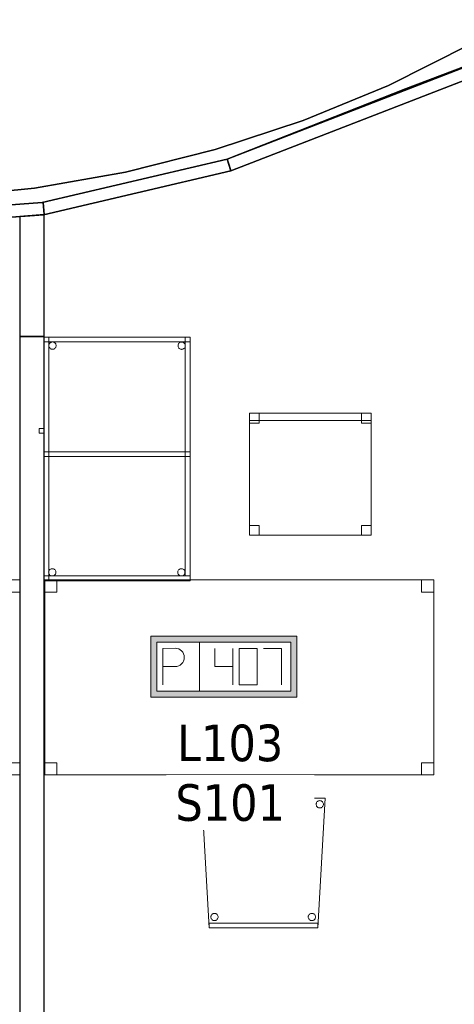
# Model space of a CAD drawing. Header units: metres. Extents: x 391.1 to 427.5, y 12.7 to 28.4.
# Tile 116 of 139: x 413.3 to 415.1, y 18.1 to 22.1. Entities that reach past the tile are written whole.
import ezdxf

# ---------------------------------------------------------------- set-up
doc = ezdxf.new("R2010")
doc.units = ezdxf.units.M
doc.layers.add('01_SUELOS', color=7, linetype='Continuous', lineweight=25, true_color=0x007f00)
for name, color, linetype, lineweight in [('02_MOBILIARIO', 7, 'Continuous', 18), ('A-DETL-____-MBND', 7, 'Continuous', 18), ('A-WALL-____-MCUT', 7, 'Continuous', 25), ('A-WALL-____-OTLN', 7, 'Continuous', 25), ('E-ELEC-FIXT-IDEN', 7, 'Continuous', 30)]:
    doc.layers.add(name, color=color, linetype=linetype, lineweight=lineweight)
doc.styles.add('Tahoma_3', font='tahoma.ttf', dxfattribs={"height": 0.15})

# ---------------------------------------------------------------- blocks, each defined once
blk = doc.blocks.new('Family - Taula 160X80_P1-154543-04_ELEC_P1')
at = {"layer": 'A-DETL-____-MBND', "color": 253, "true_color": 0xaaaaaa}
for p, q in [((0, 0.8001), (0.05, 0.8001)), ((0, 0.7501), (0, 0.8001)), ((0.05, 0.8001), (0, 0.8001)), ((0, 0.8001), (0, 0.7501)), ((0, 0.8001), (1.5969, 0.8001)), ((0, 0), (0, 0.8001)), ((1.5969, 0.8001), (0, 0.8001)), ((0, 0.8001), (0, 0)), ((0.05, 0.8001), (0.05, 0.7501)), ((0.05, 0.7501), (0.05, 0.8001)), ((1.5469, 0.8001), (1.5969, 0.8001)), ((1.5469, 0.7501), (1.5469, 0.8001)), ((1.5969, 0.8001), (1.5469, 0.8001)), ((1.5469, 0.8001), (1.5469, 0.7501)), ((1.5969, 0.8001), (1.5969, 0.7501)), ((1.5969, 0.7501), (1.5969, 0.8001)), ((1.5969, 0.8001), (1.5969, 0)), ((1.5969, 0), (1.5969, 0.8001)), ((0.05, 0.7501), (0, 0.7501)), ((0, 0.7501), (0.05, 0.7501)), ((1.5969, 0.7501), (1.5469, 0.7501)), ((1.5469, 0.7501), (1.5969, 0.7501)), ((0, 0.05), (0.05, 0.05)), ((0, 0), (0, 0.05)), ((0.05, 0.05), (0, 0.05)), ((0, 0.05), (0, 0)), ((0.05, 0.05), (0.05, 0)), ((0.05, 0), (0.05, 0.05)), ((1.5469, 0.05), (1.5969, 0.05)), ((1.5469, 0), (1.5469, 0.05)), ((1.5969, 0.05), (1.5469, 0.05)), ((1.5469, 0.05), (1.5469, 0)), ((1.5969, 0.05), (1.5969, 0)), ((1.5969, 0), (1.5969, 0.05)), ((0.05, 0), (0, 0)), ((0, 0), (0.05, 0)), ((1.5969, 0), (0, 0)), ((0, 0), (1.5969, 0)), ((1.5969, 0), (1.5469, 0)), ((1.5469, 0), (1.5969, 0))]:
    blk.add_line(p, q, dxfattribs=at)
blk = doc.blocks.new('Family - Mampara P1-154645-04_ELEC_P1')
at = {"layer": 'A-WALL-____-MCUT', "color": 253, "true_color": 0xaaaaaa}
for p, q in [((-0.0057, 0.05), (0, 0)), ((0.7924, 0.05), (-0.0057, 0.05)), ((0.7924, 0), (0.7924, 0.05)), ((0, 0), (0.7924, 0))]:
    blk.add_line(p, q, dxfattribs=at)
at = {"layer": 'A-WALL-____-OTLN', "color": 253, "true_color": 0xaaaaaa}
for p, q in [((-0.0057, 0.05), (0, 0)), ((0.7924, 0.05), (-0.0057, 0.05)), ((0.7924, 0), (0.7924, 0.05)), ((0, 0), (0.7924, 0))]:
    blk.add_line(p, q, dxfattribs=at)
at = {"layer": 'A-WALL-____-OTLN', "color": 253, "lineweight": 18, "true_color": 0xaaaaaa}
blk.add_line((0, 0), (0.7924, 0), dxfattribs=at)
blk = doc.blocks.new('Family - Mampara P1-154665-04_ELEC_P1')
at = {"layer": 'A-WALL-____-MCUT', "color": 253, "true_color": 0xaaaaaa}
for p, q in [((0.0076, 0.0494), (0, 0)), ((0.7842, 0.05), (0.0038, 0.05)), ((0.0038, 0.05), (0.0076, 0.0494)), ((0.7875, 0), (0.7842, 0.05)), ((0, 0), (0.7875, 0))]:
    blk.add_line(p, q, dxfattribs=at)
at = {"layer": 'A-WALL-____-OTLN', "color": 253, "true_color": 0xaaaaaa}
for p, q in [((0.0076, 0.0494), (0, 0)), ((0.0038, 0.05), (0.0076, 0.0494)), ((0.7842, 0.05), (0.0038, 0.05)), ((0.7875, 0), (0.7842, 0.05)), ((0, 0), (0.7875, 0))]:
    blk.add_line(p, q, dxfattribs=at)
at = {"layer": 'A-WALL-____-OTLN', "color": 253, "lineweight": 18, "true_color": 0xaaaaaa}
blk.add_line((0, 0), (0.7875, 0), dxfattribs=at)
blk = doc.blocks.new('Family - Taula 100X60_P1-154709-04_ELEC_P1')
at = {"layer": 'A-DETL-____-MBND', "color": 253, "true_color": 0xaaaaaa}
for p, q in [((0.02, 1), (0.02, 0)), ((0.02, 0), (0.02, 1)), ((0.62, 1), (0.02, 1)), ((0.02, 1), (0.62, 1)), ((0.02, 0.51), (0.02, 1)), ((0.02, 1), (0.04, 1)), ((0.02, 1), (0.04, 1)), ((0.02, 1), (0.02, 0.51)), ((0.02, 1), (0.62, 1)), ((0.02, 0.98), (0.02, 1)), ((0.02, 0.98), (0.02, 1)), ((0.62, 1), (0.02, 1)), ((0.02, 1), (0.02, 0)), ((0.02, 0), (0.02, 1)), ((0.62, 1), (0.02, 1)), ((0.02, 1), (0.62, 1)), ((0.62, 0.98), (0.02, 0.98)), ((0.02, 0.98), (0.62, 0.98)), ((0.04, 1), (0.04, 0.51)), ((0.04, 0.51), (0.04, 1)), ((0.04, 0), (0.04, 1)), ((0.04, 1), (0.62, 1)), ((0.62, 1), (0.04, 1)), ((0.04, 1), (0.04, 0)), ((0.0403, 0.9676), (0.041, 0.9702)), ((0.041, 0.9702), (0.0403, 0.9676)), ((0.041, 0.9702), (0.0421, 0.9725)), ((0.0421, 0.9725), (0.041, 0.9702)), ((0.0421, 0.9725), (0.0436, 0.9746)), ((0.0436, 0.9746), (0.0421, 0.9725)), ((0.0436, 0.9746), (0.0454, 0.9765)), ((0.0454, 0.9765), (0.0436, 0.9746)), ((0.0454, 0.9765), (0.0475, 0.978)), ((0.0475, 0.978), (0.0454, 0.9765)), ((0.0475, 0.978), (0.0499, 0.9791)), ((0.0499, 0.9791), (0.0475, 0.978)), ((0.0499, 0.9791), (0.0524, 0.9798)), ((0.0524, 0.9798), (0.0499, 0.9791)), ((0.0524, 0.9798), (0.055, 0.98)), ((0.055, 0.98), (0.0524, 0.9798)), ((0.055, 0.98), (0.0576, 0.9798)), ((0.0576, 0.9798), (0.055, 0.98)), ((0.0576, 0.9798), (0.0601, 0.9791)), ((0.0601, 0.9791), (0.0576, 0.9798)), ((0.0601, 0.9791), (0.0625, 0.978)), ((0.0625, 0.978), (0.0601, 0.9791)), ((0.0625, 0.978), (0.0646, 0.9765)), ((0.0646, 0.9765), (0.0625, 0.978)), ((0.0646, 0.9765), (0.0664, 0.9746)), ((0.0664, 0.9746), (0.0646, 0.9765)), ((0.0664, 0.9746), (0.0679, 0.9725)), ((0.0679, 0.9725), (0.0664, 0.9746)), ((0.0679, 0.9725), (0.069, 0.9702)), ((0.069, 0.9702), (0.0679, 0.9725)), ((0.069, 0.9702), (0.0697, 0.9676)), ((0.0697, 0.9676), (0.069, 0.9702)), ((0.5703, 0.9673), (0.571, 0.9698)), ((0.571, 0.9698), (0.5703, 0.9673)), ((0.571, 0.9698), (0.5721, 0.9722)), ((0.5721, 0.9722), (0.571, 0.9698)), ((0.5721, 0.9722), (0.5736, 0.9743)), ((0.5736, 0.9743), (0.5721, 0.9722)), ((0.5736, 0.9743), (0.5754, 0.9762)), ((0.5754, 0.9762), (0.5736, 0.9743)), ((0.5754, 0.9762), (0.5776, 0.9776)), ((0.5776, 0.9776), (0.5754, 0.9762)), ((0.5776, 0.9776), (0.5799, 0.9787)), ((0.5799, 0.9787), (0.5776, 0.9776)), ((0.5799, 0.9787), (0.5824, 0.9794)), ((0.5824, 0.9794), (0.5799, 0.9787)), ((0.5824, 0.9794), (0.585, 0.9796)), ((0.585, 0.9796), (0.5824, 0.9794)), ((0.585, 0.9796), (0.5876, 0.9794)), ((0.5876, 0.9794), (0.585, 0.9796)), ((0.5876, 0.9794), (0.5901, 0.9787)), ((0.5901, 0.9787), (0.5876, 0.9794)), ((0.5901, 0.9787), (0.5925, 0.9776)), ((0.5925, 0.9776), (0.5901, 0.9787)), ((0.5925, 0.9776), (0.5946, 0.9762)), ((0.5946, 0.9762), (0.5925, 0.9776)), ((0.5946, 0.9762), (0.5965, 0.9743)), ((0.5965, 0.9743), (0.5946, 0.9762)), ((0.5965, 0.9743), (0.598, 0.9722)), ((0.598, 0.9722), (0.5965, 0.9743)), ((0.598, 0.9722), (0.5991, 0.9698)), ((0.5991, 0.9698), (0.598, 0.9722)), ((0.5991, 0.9698), (0.5997, 0.9673)), ((0.5997, 0.9673), (0.5991, 0.9698)), ((0.6, 0.02), (0.6, 1)), ((0.6, 1), (0.62, 1)), ((0.6, 1), (0.62, 1)), ((0.6, 1), (0.6, 0.02)), ((0.62, 0), (0.62, 1)), ((0.62, 1), (0.62, 0)), ((0.62, 1), (0.62, 0.02)), ((0.62, 0.02), (0.62, 1)), ((0.62, 1), (0.62, 0.98)), ((0.62, 0.98), (0.62, 1)), ((0.62, 0), (0.62, 1)), ((0.62, 1), (0.62, 0)), ((0.62, 1), (0.62, 0)), ((0.62, 0), (0.62, 1)), ((0.0401, 0.965), (0.0403, 0.9676)), ((0.0403, 0.9676), (0.0401, 0.965)), ((0.0403, 0.9625), (0.0401, 0.965)), ((0.0401, 0.965), (0.0403, 0.9625)), ((0.041, 0.9599), (0.0403, 0.9625)), ((0.0403, 0.9625), (0.041, 0.9599)), ((0.0421, 0.9576), (0.041, 0.9599)), ((0.041, 0.9599), (0.0421, 0.9576)), ((0.0436, 0.9554), (0.0421, 0.9576)), ((0.0421, 0.9576), (0.0436, 0.9554)), ((0.0454, 0.9536), (0.0436, 0.9554)), ((0.0436, 0.9554), (0.0454, 0.9536)), ((0.0475, 0.9521), (0.0454, 0.9536)), ((0.0454, 0.9536), (0.0475, 0.9521)), ((0.0499, 0.951), (0.0475, 0.9521)), ((0.0475, 0.9521), (0.0499, 0.951)), ((0.0524, 0.9503), (0.0499, 0.951)), ((0.0499, 0.951), (0.0524, 0.9503)), ((0.055, 0.9501), (0.0524, 0.9503)), ((0.0524, 0.9503), (0.055, 0.9501)), ((0.0576, 0.9503), (0.055, 0.9501)), ((0.055, 0.9501), (0.0576, 0.9503)), ((0.0601, 0.951), (0.0576, 0.9503)), ((0.0576, 0.9503), (0.0601, 0.951)), ((0.0625, 0.9521), (0.0601, 0.951)), ((0.0601, 0.951), (0.0625, 0.9521)), ((0.0646, 0.9536), (0.0625, 0.9521)), ((0.0625, 0.9521), (0.0646, 0.9536)), ((0.0664, 0.9554), (0.0646, 0.9536)), ((0.0646, 0.9536), (0.0664, 0.9554)), ((0.0679, 0.9576), (0.0664, 0.9554)), ((0.0664, 0.9554), (0.0679, 0.9576)), ((0.069, 0.9599), (0.0679, 0.9576)), ((0.0679, 0.9576), (0.069, 0.9599)), ((0.0697, 0.9625), (0.069, 0.9599)), ((0.069, 0.9599), (0.0697, 0.9625)), ((0.0697, 0.9676), (0.0699, 0.965)), ((0.0699, 0.965), (0.0697, 0.9676)), ((0.0699, 0.965), (0.0697, 0.9625)), ((0.0697, 0.9625), (0.0699, 0.965)), ((0.5701, 0.9647), (0.5703, 0.9673)), ((0.5703, 0.9673), (0.5701, 0.9647)), ((0.5703, 0.9621), (0.5701, 0.9647)), ((0.5701, 0.9647), (0.5703, 0.9621)), ((0.571, 0.9596), (0.5703, 0.9621)), ((0.5703, 0.9621), (0.571, 0.9596)), ((0.5721, 0.9572), (0.571, 0.9596)), ((0.571, 0.9596), (0.5721, 0.9572)), ((0.5736, 0.9551), (0.5721, 0.9572)), ((0.5721, 0.9572), (0.5736, 0.9551)), ((0.5754, 0.9533), (0.5736, 0.9551)), ((0.5736, 0.9551), (0.5754, 0.9533)), ((0.5776, 0.9518), (0.5754, 0.9533)), ((0.5754, 0.9533), (0.5776, 0.9518)), ((0.5799, 0.9507), (0.5776, 0.9518)), ((0.5776, 0.9518), (0.5799, 0.9507)), ((0.5824, 0.95), (0.5799, 0.9507)), ((0.5799, 0.9507), (0.5824, 0.95)), ((0.585, 0.9498), (0.5824, 0.95)), ((0.5824, 0.95), (0.585, 0.9498)), ((0.5876, 0.95), (0.585, 0.9498)), ((0.585, 0.9498), (0.5876, 0.95)), ((0.5901, 0.9507), (0.5876, 0.95)), ((0.5876, 0.95), (0.5901, 0.9507)), ((0.5925, 0.9518), (0.5901, 0.9507)), ((0.5901, 0.9507), (0.5925, 0.9518)), ((0.5946, 0.9533), (0.5925, 0.9518)), ((0.5925, 0.9518), (0.5946, 0.9533)), ((0.5965, 0.9551), (0.5946, 0.9533)), ((0.5946, 0.9533), (0.5965, 0.9551)), ((0.598, 0.9572), (0.5965, 0.9551)), ((0.5965, 0.9551), (0.598, 0.9572)), ((0.5991, 0.9596), (0.598, 0.9572)), ((0.598, 0.9572), (0.5991, 0.9596)), ((0.5997, 0.9621), (0.5991, 0.9596)), ((0.5991, 0.9596), (0.5997, 0.9621)), ((0.5997, 0.9673), (0.6, 0.9647)), ((0.6, 0.9647), (0.5997, 0.9673)), ((0.6, 0.9647), (0.5997, 0.9621)), ((0.5997, 0.9621), (0.6, 0.9647)), ((0, 0.6256), (0.02, 0.6256)), ((0, 0.6056), (0, 0.6256)), ((0.02, 0.6256), (0, 0.6256)), ((0, 0.6256), (0, 0.6056)), ((0.02, 0.6256), (0.02, 0.6056)), ((0.02, 0.6056), (0.02, 0.6256)), ((0.02, 0.6056), (0, 0.6056)), ((0, 0.6056), (0.02, 0.6056)), ((0.02, 0.53), (0.62, 0.53)), ((0.02, 0.51), (0.02, 0.53)), ((0.02, 0.51), (0.02, 0.53)), ((0.62, 0.53), (0.02, 0.53)), ((0.04, 0.53), (0.62, 0.53)), ((0.04, 0.51), (0.04, 0.53)), ((0.04, 0.51), (0.04, 0.53)), ((0.62, 0.53), (0.04, 0.53)), ((0.62, 0.53), (0.62, 0.51)), ((0.62, 0.51), (0.62, 0.53)), ((0.62, 0.53), (0.62, 0.51)), ((0.62, 0.51), (0.62, 0.53)), ((0.04, 0.51), (0.02, 0.51)), ((0.02, 0.51), (0.04, 0.51)), ((0.62, 0.51), (0.02, 0.51)), ((0.02, 0.51), (0.62, 0.51)), ((0.62, 0.51), (0.04, 0.51)), ((0.04, 0.51), (0.62, 0.51)), ((0.0398, 0.0401), (0.0409, 0.0425)), ((0.0409, 0.0425), (0.0398, 0.0401)), ((0.0409, 0.0425), (0.0424, 0.0446)), ((0.0424, 0.0446), (0.0409, 0.0425)), ((0.0424, 0.0446), (0.0442, 0.0464)), ((0.0442, 0.0464), (0.0424, 0.0446)), ((0.0442, 0.0464), (0.0464, 0.0479)), ((0.0464, 0.0479), (0.0442, 0.0464)), ((0.0464, 0.0479), (0.0487, 0.049)), ((0.0487, 0.049), (0.0464, 0.0479)), ((0.0487, 0.049), (0.0512, 0.0497)), ((0.0512, 0.0497), (0.0487, 0.049)), ((0.0512, 0.0497), (0.0538, 0.0499)), ((0.0538, 0.0499), (0.0512, 0.0497)), ((0.0538, 0.0499), (0.0564, 0.0497)), ((0.0564, 0.0497), (0.0538, 0.0499)), ((0.0564, 0.0497), (0.0589, 0.049)), ((0.0589, 0.049), (0.0564, 0.0497)), ((0.0589, 0.049), (0.0613, 0.0479)), ((0.0613, 0.0479), (0.0589, 0.049)), ((0.0613, 0.0479), (0.0634, 0.0464)), ((0.0634, 0.0464), (0.0613, 0.0479)), ((0.0634, 0.0464), (0.0653, 0.0446)), ((0.0653, 0.0446), (0.0634, 0.0464)), ((0.0653, 0.0446), (0.0668, 0.0425)), ((0.0668, 0.0425), (0.0653, 0.0446)), ((0.0668, 0.0425), (0.0679, 0.0401)), ((0.0679, 0.0401), (0.0668, 0.0425)), ((0.5698, 0.0401), (0.5709, 0.0425)), ((0.5709, 0.0425), (0.5698, 0.0401)), ((0.5709, 0.0425), (0.5724, 0.0446)), ((0.5724, 0.0446), (0.5709, 0.0425)), ((0.5724, 0.0446), (0.5742, 0.0464)), ((0.5742, 0.0464), (0.5724, 0.0446)), ((0.5742, 0.0464), (0.5764, 0.0479)), ((0.5764, 0.0479), (0.5742, 0.0464)), ((0.5764, 0.0479), (0.5787, 0.049)), ((0.5787, 0.049), (0.5764, 0.0479)), ((0.5787, 0.049), (0.5812, 0.0497)), ((0.5812, 0.0497), (0.5787, 0.049)), ((0.5812, 0.0497), (0.5838, 0.0499)), ((0.5838, 0.0499), (0.5812, 0.0497)), ((0.5838, 0.0499), (0.5864, 0.0497)), ((0.5864, 0.0497), (0.5838, 0.0499)), ((0.5864, 0.0497), (0.5889, 0.049)), ((0.5889, 0.049), (0.5864, 0.0497)), ((0.5889, 0.049), (0.5913, 0.0479)), ((0.5913, 0.0479), (0.5889, 0.049)), ((0.5913, 0.0479), (0.5934, 0.0464)), ((0.5934, 0.0464), (0.5913, 0.0479)), ((0.5934, 0.0464), (0.5953, 0.0446)), ((0.5953, 0.0446), (0.5934, 0.0464)), ((0.5953, 0.0446), (0.5968, 0.0425)), ((0.5968, 0.0425), (0.5953, 0.0446)), ((0.5968, 0.0425), (0.5979, 0.0401)), ((0.5979, 0.0401), (0.5968, 0.0425)), ((0.02, 0.02), (0.62, 0.02)), ((0.02, 0), (0.02, 0.02)), ((0.02, 0), (0.02, 0.02)), ((0.62, 0.02), (0.02, 0.02)), ((0.02, 0), (0.62, 0)), ((0.62, 0), (0.02, 0)), ((0.62, 0), (0.02, 0)), ((0.02, 0), (0.62, 0)), ((0.02, 0), (0.62, 0)), ((0.62, 0), (0.02, 0)), ((0.0389, 0.035), (0.0391, 0.0376)), ((0.0391, 0.0376), (0.0389, 0.035)), ((0.0391, 0.0324), (0.0389, 0.035)), ((0.0389, 0.035), (0.0391, 0.0324)), ((0.0391, 0.0376), (0.0398, 0.0401)), ((0.0398, 0.0401), (0.0391, 0.0376)), ((0.0398, 0.0299), (0.0391, 0.0324)), ((0.0391, 0.0324), (0.0398, 0.0299)), ((0.0409, 0.0275), (0.0398, 0.0299)), ((0.0398, 0.0299), (0.0409, 0.0275)), ((0.62, 0), (0.04, 0)), ((0.04, 0), (0.62, 0)), ((0.0424, 0.0254), (0.0409, 0.0275)), ((0.0409, 0.0275), (0.0424, 0.0254)), ((0.0442, 0.0236), (0.0424, 0.0254)), ((0.0424, 0.0254), (0.0442, 0.0236)), ((0.0464, 0.0221), (0.0442, 0.0236)), ((0.0442, 0.0236), (0.0464, 0.0221)), ((0.0487, 0.021), (0.0464, 0.0221)), ((0.0464, 0.0221), (0.0487, 0.021)), ((0.0512, 0.0203), (0.0487, 0.021)), ((0.0487, 0.021), (0.0512, 0.0203)), ((0.0538, 0.0201), (0.0512, 0.0203)), ((0.0512, 0.0203), (0.0538, 0.0201)), ((0.0564, 0.0203), (0.0538, 0.0201)), ((0.0538, 0.0201), (0.0564, 0.0203)), ((0.0589, 0.021), (0.0564, 0.0203)), ((0.0564, 0.0203), (0.0589, 0.021)), ((0.0613, 0.0221), (0.0589, 0.021)), ((0.0589, 0.021), (0.0613, 0.0221)), ((0.0634, 0.0236), (0.0613, 0.0221)), ((0.0613, 0.0221), (0.0634, 0.0236)), ((0.0653, 0.0254), (0.0634, 0.0236)), ((0.0634, 0.0236), (0.0653, 0.0254)), ((0.0668, 0.0275), (0.0653, 0.0254)), ((0.0653, 0.0254), (0.0668, 0.0275)), ((0.0679, 0.0299), (0.0668, 0.0275)), ((0.0668, 0.0275), (0.0679, 0.0299)), ((0.0679, 0.0401), (0.0685, 0.0376)), ((0.0685, 0.0376), (0.0679, 0.0401)), ((0.0685, 0.0324), (0.0679, 0.0299)), ((0.0679, 0.0299), (0.0685, 0.0324)), ((0.0685, 0.0376), (0.0688, 0.035)), ((0.0688, 0.035), (0.0685, 0.0376)), ((0.0688, 0.035), (0.0685, 0.0324)), ((0.0685, 0.0324), (0.0688, 0.035)), ((0.5689, 0.035), (0.5691, 0.0376)), ((0.5691, 0.0376), (0.5689, 0.035)), ((0.5691, 0.0324), (0.5689, 0.035)), ((0.5689, 0.035), (0.5691, 0.0324)), ((0.5691, 0.0376), (0.5698, 0.0401)), ((0.5698, 0.0401), (0.5691, 0.0376)), ((0.5698, 0.0299), (0.5691, 0.0324)), ((0.5691, 0.0324), (0.5698, 0.0299)), ((0.5709, 0.0275), (0.5698, 0.0299)), ((0.5698, 0.0299), (0.5709, 0.0275)), ((0.5724, 0.0254), (0.5709, 0.0275)), ((0.5709, 0.0275), (0.5724, 0.0254)), ((0.5742, 0.0236), (0.5724, 0.0254)), ((0.5724, 0.0254), (0.5742, 0.0236)), ((0.5764, 0.0221), (0.5742, 0.0236)), ((0.5742, 0.0236), (0.5764, 0.0221)), ((0.5787, 0.021), (0.5764, 0.0221)), ((0.5764, 0.0221), (0.5787, 0.021)), ((0.5812, 0.0203), (0.5787, 0.021)), ((0.5787, 0.021), (0.5812, 0.0203)), ((0.5838, 0.0201), (0.5812, 0.0203)), ((0.5812, 0.0203), (0.5838, 0.0201)), ((0.5864, 0.0203), (0.5838, 0.0201)), ((0.5838, 0.0201), (0.5864, 0.0203)), ((0.5889, 0.021), (0.5864, 0.0203)), ((0.5864, 0.0203), (0.5889, 0.021)), ((0.5913, 0.0221), (0.5889, 0.021)), ((0.5889, 0.021), (0.5913, 0.0221)), ((0.5934, 0.0236), (0.5913, 0.0221)), ((0.5913, 0.0221), (0.5934, 0.0236)), ((0.5953, 0.0254), (0.5934, 0.0236)), ((0.5934, 0.0236), (0.5953, 0.0254)), ((0.5968, 0.0275), (0.5953, 0.0254)), ((0.5953, 0.0254), (0.5968, 0.0275)), ((0.5979, 0.0299), (0.5968, 0.0275)), ((0.5968, 0.0275), (0.5979, 0.0299)), ((0.5979, 0.0401), (0.5985, 0.0376)), ((0.5985, 0.0376), (0.5979, 0.0401)), ((0.5985, 0.0324), (0.5979, 0.0299)), ((0.5979, 0.0299), (0.5985, 0.0324)), ((0.5985, 0.0376), (0.5988, 0.035)), ((0.5988, 0.035), (0.5985, 0.0376)), ((0.5988, 0.035), (0.5985, 0.0324)), ((0.5985, 0.0324), (0.5988, 0.035)), ((0.62, 0.02), (0.6, 0.02)), ((0.6, 0.02), (0.62, 0.02)), ((0.62, 0.02), (0.62, 0)), ((0.62, 0), (0.62, 0.02))]:
    blk.add_line(p, q, dxfattribs=at)
blk = doc.blocks.new('Family - Mampara P1-154942-04_ELEC_P1')
at = {"layer": 'A-WALL-____-MCUT', "color": 253, "true_color": 0xaaaaaa}
for p, q in [((-0.0077, 0.1), (0, 0)), ((0.4923, 0.1), (-0.0077, 0.1)), ((0.4923, 0), (0.4923, 0.1)), ((0, 0), (0.4923, 0))]:
    blk.add_line(p, q, dxfattribs=at)
at = {"layer": 'A-WALL-____-OTLN', "color": 253, "true_color": 0xaaaaaa}
for p, q in [((-0.0077, 0.1), (0, 0)), ((0.4923, 0.1), (-0.0077, 0.1)), ((0.4923, 0), (0.4923, 0.1)), ((0, 0), (0.4923, 0))]:
    blk.add_line(p, q, dxfattribs=at)
at = {"layer": 'A-WALL-____-OTLN', "color": 253, "lineweight": 18, "true_color": 0xaaaaaa}
blk.add_line((0, 0), (0.4923, 0), dxfattribs=at)
blk = doc.blocks.new('Family - Cadira d_Oficina_P1-155007-04_ELEC_P1')
at = {"layer": 'A-DETL-____-MBND', "color": 253, "true_color": 0xaaaaaa}
for p, q in [((0, 0), (0, 0.5)), ((0, 0.5), (0.5, 0.5)), ((0.5, 0.5), (0, 0.5)), ((0, 0.5), (0, 0)), ((0, 0.47), (0, 0.5)), ((0, 0.5), (0.5, 0.5)), ((0, 0.5), (0, 0.47)), ((0.5, 0.5), (0, 0.5)), ((0, 0.46), (0, 0.5)), ((0, 0.5), (0.04, 0.5)), ((0, 0.5), (0, 0.46)), ((0.04, 0.5), (0, 0.5)), ((0.04, 0.5), (0.04, 0.46)), ((0.04, 0.46), (0.04, 0.5)), ((0.46, 0.46), (0.46, 0.5)), ((0.46, 0.5), (0.5, 0.5)), ((0.46, 0.5), (0.46, 0.46)), ((0.5, 0.5), (0.46, 0.5)), ((0.5, 0.5), (0.5, 0)), ((0.5, 0), (0.5, 0.5)), ((0.5, 0.5), (0.5, 0.47)), ((0.5, 0.47), (0.5, 0.5)), ((0.5, 0.5), (0.5, 0.46)), ((0.5, 0.46), (0.5, 0.5)), ((0.5, 0.47), (0, 0.47)), ((0, 0.47), (0.5, 0.47)), ((0.04, 0.46), (0, 0.46)), ((0, 0.46), (0.04, 0.46)), ((0.5, 0.46), (0.46, 0.46)), ((0.46, 0.46), (0.5, 0.46)), ((0, 0), (0, 0.04)), ((0, 0.04), (0.04, 0.04)), ((0, 0.04), (0, 0)), ((0.04, 0.04), (0, 0.04)), ((0.5, 0), (0, 0)), ((0, 0), (0.5, 0)), ((0.04, 0), (0, 0)), ((0, 0), (0.04, 0)), ((0.04, 0.04), (0.04, 0)), ((0.04, 0), (0.04, 0.04)), ((0.46, 0), (0.46, 0.04)), ((0.46, 0.04), (0.5, 0.04)), ((0.46, 0.04), (0.46, 0)), ((0.5, 0.04), (0.46, 0.04)), ((0.46, 0), (0.5, 0)), ((0.5, 0.04), (0.5, 0)), ((0.5, 0), (0.5, 0.04)), ((0.5, 0), (0.46, 0))]:
    blk.add_line(p, q, dxfattribs=at)
blk = doc.blocks.new('Family - Mampara P1-155018-04_ELEC_P1')
at = {"layer": 'A-WALL-____-MCUT', "color": 253, "true_color": 0xaaaaaa}
for p, q in [((0.0017, 0.024), (0.0036, 0.05)), ((0.0036, 0.05), (0.0035, 0.05)), ((0.0035, 0.05), (0.0035, 0.05)), ((0.0035, 0.05), (0.7642, 0.05)), ((0.7642, 0.05), (1.5893, 0.05)), ((1.5893, 0.05), (1.5848, 0.026)), ((0, 0), (0.0017, 0.024)), ((0.822, 0), (0, 0)), ((1.58, 0), (0.822, 0)), ((1.5848, 0.026), (1.58, 0))]:
    blk.add_line(p, q, dxfattribs=at)
at = {"layer": 'A-WALL-____-OTLN', "color": 253, "true_color": 0xaaaaaa}
for p, q in [((0.0036, 0.05), (0, 0)), ((0.0036, 0.05), (0, 0)), ((0.0036, 0.05), (0.0017, 0.024)), ((0.0035, 0.05), (0.0036, 0.05)), ((0.0035, 0.05), (0.0035, 0.05)), ((0.0035, 0.05), (0.0036, 0.05)), ((0.0035, 0.05), (0.0036, 0.05)), ((0.0035, 0.05), (1.5893, 0.05)), ((1.5893, 0.05), (0.0035, 0.05)), ((0.7642, 0.05), (0.0035, 0.05)), ((1.5893, 0.05), (0.7642, 0.05)), ((1.5893, 0.05), (1.58, 0)), ((1.58, 0), (1.5893, 0.05)), ((1.5848, 0.026), (1.5893, 0.05)), ((0.0017, 0.024), (0, 0)), ((1.58, 0), (1.5848, 0.026)), ((1.58, 0), (0, 0)), ((0, 0), (1.58, 0)), ((0, 0), (0.822, 0)), ((0.822, 0), (1.58, 0))]:
    blk.add_line(p, q, dxfattribs=at)
at = {"layer": 'A-WALL-____-OTLN', "color": 253, "lineweight": 18, "true_color": 0xaaaaaa}
blk.add_line((0, 0), (1.58, 0), dxfattribs=at)
blk = doc.blocks.new('Family - LONDR55-XX_ZZ-ARQ-CAA-M3D-Londres55-155045-04_ELEC_P1')
at = {"layer": '01_SUELOS', "color": 9, "true_color": 0xaad4aa}
for p, q in [((17.3498, 8.9488), (15.8762, 8.3788)), ((15.8762, 8.3788), (17.3498, 8.9488)), ((15.8762, 8.3788), (15.107, 8.1988)), ((15.107, 8.1988), (15.8762, 8.3788)), ((15.107, 8.1988), (14.3193, 8.1388)), ((14.3193, 8.1388), (15.107, 8.1988))]:
    blk.add_line(p, q, dxfattribs=at)
blk = doc.blocks.new('Family - Cadira confient_P1-155051-04_ELEC_P1')
at = {"layer": 'A-DETL-____-MBND', "color": 253, "true_color": 0xaaaaaa}
for p, q in [((0.03, 0), (0, 0.5326)), ((0, 0.5326), (0.5065, 0.5326)), ((0.5065, 0.5326), (0, 0.5326)), ((0, 0.5326), (0.03, 0)), ((0.5065, 0.5326), (0.4765, 0)), ((0.4765, 0), (0.5065, 0.5326)), ((0.0093, 0.5076), (0.0095, 0.5102)), ((0.0095, 0.5102), (0.0093, 0.5076)), ((0.0095, 0.505), (0.0093, 0.5076)), ((0.0093, 0.5076), (0.0095, 0.505)), ((0.0095, 0.5102), (0.0102, 0.5127)), ((0.0102, 0.5127), (0.0095, 0.5102)), ((0.0102, 0.5025), (0.0095, 0.505)), ((0.0095, 0.505), (0.0102, 0.5025)), ((0.0102, 0.5127), (0.0113, 0.515)), ((0.0113, 0.515), (0.0102, 0.5127)), ((0.0113, 0.5001), (0.0102, 0.5025)), ((0.0102, 0.5025), (0.0113, 0.5001)), ((0.0113, 0.515), (0.0128, 0.5172)), ((0.0128, 0.5172), (0.0113, 0.515)), ((0.0127, 0.498), (0.0113, 0.5001)), ((0.0113, 0.5001), (0.0127, 0.498)), ((0.0146, 0.4961), (0.0127, 0.498)), ((0.0127, 0.498), (0.0146, 0.4961)), ((0.0128, 0.5172), (0.0147, 0.519)), ((0.0147, 0.519), (0.0128, 0.5172)), ((0.0167, 0.4946), (0.0146, 0.4961)), ((0.0146, 0.4961), (0.0167, 0.4946)), ((0.0147, 0.519), (0.0168, 0.5205)), ((0.0168, 0.5205), (0.0147, 0.519)), ((0.0191, 0.4935), (0.0167, 0.4946)), ((0.0167, 0.4946), (0.0191, 0.4935)), ((0.0168, 0.5205), (0.0192, 0.5216)), ((0.0192, 0.5216), (0.0168, 0.5205)), ((0.0216, 0.4928), (0.0191, 0.4935)), ((0.0191, 0.4935), (0.0216, 0.4928)), ((0.0192, 0.5216), (0.0217, 0.5222)), ((0.0217, 0.5222), (0.0192, 0.5216)), ((0.0242, 0.4926), (0.0216, 0.4928)), ((0.0216, 0.4928), (0.0242, 0.4926)), ((0.0217, 0.5222), (0.0243, 0.5224)), ((0.0243, 0.5224), (0.0217, 0.5222)), ((0.0268, 0.4928), (0.0242, 0.4926)), ((0.0242, 0.4926), (0.0268, 0.4928)), ((0.0243, 0.5224), (0.0269, 0.5222)), ((0.0269, 0.5222), (0.0243, 0.5224)), ((0.0293, 0.4935), (0.0268, 0.4928)), ((0.0268, 0.4928), (0.0293, 0.4935)), ((0.0269, 0.5222), (0.0294, 0.5215)), ((0.0294, 0.5215), (0.0269, 0.5222)), ((0.0316, 0.4945), (0.0293, 0.4935)), ((0.0293, 0.4935), (0.0316, 0.4945)), ((0.0294, 0.5215), (0.0318, 0.5204)), ((0.0318, 0.5204), (0.0294, 0.5215)), ((0.0338, 0.496), (0.0316, 0.4945)), ((0.0316, 0.4945), (0.0338, 0.496)), ((0.0318, 0.5204), (0.0339, 0.5189)), ((0.0339, 0.5189), (0.0318, 0.5204)), ((0.0356, 0.4979), (0.0338, 0.496)), ((0.0338, 0.496), (0.0356, 0.4979)), ((0.0339, 0.5189), (0.0357, 0.5171)), ((0.0357, 0.5171), (0.0339, 0.5189)), ((0.0371, 0.5), (0.0356, 0.4979)), ((0.0356, 0.4979), (0.0371, 0.5)), ((0.0357, 0.5171), (0.0372, 0.5149)), ((0.0372, 0.5149), (0.0357, 0.5171)), ((0.0382, 0.5023), (0.0371, 0.5)), ((0.0371, 0.5), (0.0382, 0.5023)), ((0.0372, 0.5149), (0.0383, 0.5126)), ((0.0383, 0.5126), (0.0372, 0.5149)), ((0.0389, 0.5049), (0.0382, 0.5023)), ((0.0382, 0.5023), (0.0389, 0.5049)), ((0.0383, 0.5126), (0.0389, 0.51)), ((0.0389, 0.51), (0.0383, 0.5126)), ((0.0389, 0.51), (0.0392, 0.5074)), ((0.0392, 0.5074), (0.0389, 0.51)), ((0.0392, 0.5074), (0.0389, 0.5049)), ((0.0389, 0.5049), (0.0392, 0.5074)), ((0.4693, 0.5076), (0.4695, 0.5102)), ((0.4695, 0.5102), (0.4693, 0.5076)), ((0.4695, 0.505), (0.4693, 0.5076)), ((0.4693, 0.5076), (0.4695, 0.505)), ((0.4695, 0.5102), (0.4702, 0.5127)), ((0.4702, 0.5127), (0.4695, 0.5102)), ((0.4702, 0.5025), (0.4695, 0.505)), ((0.4695, 0.505), (0.4702, 0.5025)), ((0.4702, 0.5127), (0.4713, 0.515)), ((0.4713, 0.515), (0.4702, 0.5127)), ((0.4713, 0.5001), (0.4702, 0.5025)), ((0.4702, 0.5025), (0.4713, 0.5001)), ((0.4713, 0.515), (0.4728, 0.5172)), ((0.4728, 0.5172), (0.4713, 0.515)), ((0.4727, 0.498), (0.4713, 0.5001)), ((0.4713, 0.5001), (0.4727, 0.498)), ((0.4746, 0.4961), (0.4727, 0.498)), ((0.4727, 0.498), (0.4746, 0.4961)), ((0.4728, 0.5172), (0.4747, 0.519)), ((0.4747, 0.519), (0.4728, 0.5172)), ((0.4767, 0.4946), (0.4746, 0.4961)), ((0.4746, 0.4961), (0.4767, 0.4946)), ((0.4747, 0.519), (0.4768, 0.5205)), ((0.4768, 0.5205), (0.4747, 0.519)), ((0.4791, 0.4935), (0.4767, 0.4946)), ((0.4767, 0.4946), (0.4791, 0.4935)), ((0.4768, 0.5205), (0.4792, 0.5216)), ((0.4792, 0.5216), (0.4768, 0.5205)), ((0.4816, 0.4928), (0.4791, 0.4935)), ((0.4791, 0.4935), (0.4816, 0.4928)), ((0.4792, 0.5216), (0.4817, 0.5222)), ((0.4817, 0.5222), (0.4792, 0.5216)), ((0.4842, 0.4926), (0.4816, 0.4928)), ((0.4816, 0.4928), (0.4842, 0.4926)), ((0.4817, 0.5222), (0.4843, 0.5224)), ((0.4843, 0.5224), (0.4817, 0.5222)), ((0.4868, 0.4928), (0.4842, 0.4926)), ((0.4842, 0.4926), (0.4868, 0.4928)), ((0.4843, 0.5224), (0.4869, 0.5222)), ((0.4869, 0.5222), (0.4843, 0.5224)), ((0.4893, 0.4935), (0.4868, 0.4928)), ((0.4868, 0.4928), (0.4893, 0.4935)), ((0.4869, 0.5222), (0.4894, 0.5215)), ((0.4894, 0.5215), (0.4869, 0.5222)), ((0.4916, 0.4945), (0.4893, 0.4935)), ((0.4893, 0.4935), (0.4916, 0.4945)), ((0.4894, 0.5215), (0.4918, 0.5204)), ((0.4918, 0.5204), (0.4894, 0.5215)), ((0.4938, 0.496), (0.4916, 0.4945)), ((0.4916, 0.4945), (0.4938, 0.496)), ((0.4918, 0.5204), (0.4939, 0.5189)), ((0.4939, 0.5189), (0.4918, 0.5204)), ((0.4956, 0.4979), (0.4938, 0.496)), ((0.4938, 0.496), (0.4956, 0.4979)), ((0.4939, 0.5189), (0.4957, 0.5171)), ((0.4957, 0.5171), (0.4939, 0.5189)), ((0.4971, 0.5), (0.4956, 0.4979)), ((0.4956, 0.4979), (0.4971, 0.5)), ((0.4957, 0.5171), (0.4972, 0.5149)), ((0.4972, 0.5149), (0.4957, 0.5171)), ((0.4982, 0.5023), (0.4971, 0.5)), ((0.4971, 0.5), (0.4982, 0.5023)), ((0.4972, 0.5149), (0.4983, 0.5126)), ((0.4983, 0.5126), (0.4972, 0.5149)), ((0.4989, 0.5049), (0.4982, 0.5023)), ((0.4982, 0.5023), (0.4989, 0.5049)), ((0.4983, 0.5126), (0.4989, 0.51)), ((0.4989, 0.51), (0.4983, 0.5126)), ((0.4989, 0.51), (0.4992, 0.5074)), ((0.4992, 0.5074), (0.4989, 0.51)), ((0.4992, 0.5074), (0.4989, 0.5049)), ((0.4989, 0.5049), (0.4992, 0.5074)), ((0.0369, 0.0452), (0.0372, 0.0478)), ((0.0372, 0.0478), (0.0369, 0.0452)), ((0.0371, 0.0426), (0.0369, 0.0452)), ((0.0369, 0.0452), (0.0371, 0.0426)), ((0.0378, 0.0401), (0.0371, 0.0426)), ((0.0371, 0.0426), (0.0378, 0.0401)), ((0.0372, 0.0478), (0.0378, 0.0503)), ((0.0378, 0.0503), (0.0372, 0.0478)), ((0.0378, 0.0503), (0.039, 0.0526)), ((0.039, 0.0526), (0.0378, 0.0503)), ((0.039, 0.0526), (0.0405, 0.0548)), ((0.0405, 0.0548), (0.039, 0.0526)), ((0.0405, 0.0548), (0.0423, 0.0566)), ((0.0423, 0.0566), (0.0405, 0.0548)), ((0.0423, 0.0566), (0.0445, 0.0581)), ((0.0445, 0.0581), (0.0423, 0.0566)), ((0.0445, 0.0581), (0.0468, 0.0592)), ((0.0468, 0.0592), (0.0445, 0.0581)), ((0.0468, 0.0592), (0.0493, 0.0598)), ((0.0493, 0.0598), (0.0468, 0.0592)), ((0.0493, 0.0598), (0.0519, 0.06)), ((0.0519, 0.06), (0.0493, 0.0598)), ((0.0519, 0.06), (0.0545, 0.0598)), ((0.0545, 0.0598), (0.0519, 0.06)), ((0.0545, 0.0598), (0.057, 0.0591)), ((0.057, 0.0591), (0.0545, 0.0598)), ((0.057, 0.0591), (0.0594, 0.058)), ((0.0594, 0.058), (0.057, 0.0591)), ((0.0594, 0.058), (0.0615, 0.0565)), ((0.0615, 0.0565), (0.0594, 0.058)), ((0.0615, 0.0565), (0.0633, 0.0547)), ((0.0633, 0.0547), (0.0615, 0.0565)), ((0.0633, 0.0547), (0.0648, 0.0525)), ((0.0648, 0.0525), (0.0633, 0.0547)), ((0.0648, 0.0525), (0.0659, 0.0502)), ((0.0659, 0.0502), (0.0648, 0.0525)), ((0.0659, 0.0502), (0.0666, 0.0476)), ((0.0666, 0.0476), (0.0659, 0.0502)), ((0.0666, 0.0424), (0.0659, 0.0399)), ((0.0659, 0.0399), (0.0666, 0.0424)), ((0.0666, 0.0476), (0.0668, 0.045)), ((0.0668, 0.045), (0.0666, 0.0476)), ((0.0668, 0.045), (0.0666, 0.0424)), ((0.0666, 0.0424), (0.0668, 0.045)), ((0.4369, 0.0452), (0.4372, 0.0478)), ((0.4372, 0.0478), (0.4369, 0.0452)), ((0.4371, 0.0426), (0.4369, 0.0452)), ((0.4369, 0.0452), (0.4371, 0.0426)), ((0.4378, 0.0401), (0.4371, 0.0426)), ((0.4371, 0.0426), (0.4378, 0.0401)), ((0.4372, 0.0478), (0.4378, 0.0503)), ((0.4378, 0.0503), (0.4372, 0.0478)), ((0.4378, 0.0503), (0.439, 0.0526)), ((0.439, 0.0526), (0.4378, 0.0503)), ((0.439, 0.0526), (0.4405, 0.0548)), ((0.4405, 0.0548), (0.439, 0.0526)), ((0.4405, 0.0548), (0.4423, 0.0566)), ((0.4423, 0.0566), (0.4405, 0.0548)), ((0.4423, 0.0566), (0.4445, 0.0581)), ((0.4445, 0.0581), (0.4423, 0.0566)), ((0.4445, 0.0581), (0.4468, 0.0592)), ((0.4468, 0.0592), (0.4445, 0.0581)), ((0.4468, 0.0592), (0.4493, 0.0598)), ((0.4493, 0.0598), (0.4468, 0.0592)), ((0.4493, 0.0598), (0.4519, 0.06)), ((0.4519, 0.06), (0.4493, 0.0598)), ((0.4519, 0.06), (0.4545, 0.0598)), ((0.4545, 0.0598), (0.4519, 0.06)), ((0.4545, 0.0598), (0.457, 0.0591)), ((0.457, 0.0591), (0.4545, 0.0598)), ((0.457, 0.0591), (0.4594, 0.058)), ((0.4594, 0.058), (0.457, 0.0591)), ((0.4594, 0.058), (0.4615, 0.0565)), ((0.4615, 0.0565), (0.4594, 0.058)), ((0.4615, 0.0565), (0.4633, 0.0547)), ((0.4633, 0.0547), (0.4615, 0.0565)), ((0.4633, 0.0547), (0.4648, 0.0525)), ((0.4648, 0.0525), (0.4633, 0.0547)), ((0.4648, 0.0525), (0.4659, 0.0502)), ((0.4659, 0.0502), (0.4648, 0.0525)), ((0.4659, 0.0502), (0.4666, 0.0476)), ((0.4666, 0.0476), (0.4659, 0.0502)), ((0.4666, 0.0424), (0.4659, 0.0399)), ((0.4659, 0.0399), (0.4666, 0.0424)), ((0.4666, 0.0476), (0.4668, 0.045)), ((0.4668, 0.045), (0.4666, 0.0476)), ((0.4668, 0.045), (0.4666, 0.0424)), ((0.4666, 0.0424), (0.4668, 0.045)), ((0.03, 0.02), (0.4765, 0.02)), ((0.03, 0), (0.03, 0.02)), ((0.4765, 0.02), (0.03, 0.02)), ((0.03, 0.02), (0.03, 0)), ((0.4765, 0), (0.03, 0)), ((0.4765, 0), (0.03, 0)), ((0.0389, 0.0377), (0.0378, 0.0401)), ((0.0378, 0.0401), (0.0389, 0.0377)), ((0.0404, 0.0356), (0.0389, 0.0377)), ((0.0389, 0.0377), (0.0404, 0.0356)), ((0.0422, 0.0337), (0.0404, 0.0356)), ((0.0404, 0.0356), (0.0422, 0.0337)), ((0.0443, 0.0322), (0.0422, 0.0337)), ((0.0422, 0.0337), (0.0443, 0.0322)), ((0.0467, 0.0311), (0.0443, 0.0322)), ((0.0443, 0.0322), (0.0467, 0.0311)), ((0.0492, 0.0304), (0.0467, 0.0311)), ((0.0467, 0.0311), (0.0492, 0.0304)), ((0.0518, 0.0302), (0.0492, 0.0304)), ((0.0492, 0.0304), (0.0518, 0.0302)), ((0.0544, 0.0304), (0.0518, 0.0302)), ((0.0518, 0.0302), (0.0544, 0.0304)), ((0.0569, 0.031), (0.0544, 0.0304)), ((0.0544, 0.0304), (0.0569, 0.031)), ((0.0593, 0.0321), (0.0569, 0.031)), ((0.0569, 0.031), (0.0593, 0.0321)), ((0.0614, 0.0336), (0.0593, 0.0321)), ((0.0593, 0.0321), (0.0614, 0.0336)), ((0.0633, 0.0355), (0.0614, 0.0336)), ((0.0614, 0.0336), (0.0633, 0.0355)), ((0.0648, 0.0376), (0.0633, 0.0355)), ((0.0633, 0.0355), (0.0648, 0.0376)), ((0.0659, 0.0399), (0.0648, 0.0376)), ((0.0648, 0.0376), (0.0659, 0.0399)), ((0.4389, 0.0377), (0.4378, 0.0401)), ((0.4378, 0.0401), (0.4389, 0.0377)), ((0.4404, 0.0356), (0.4389, 0.0377)), ((0.4389, 0.0377), (0.4404, 0.0356)), ((0.4422, 0.0337), (0.4404, 0.0356)), ((0.4404, 0.0356), (0.4422, 0.0337)), ((0.4443, 0.0322), (0.4422, 0.0337)), ((0.4422, 0.0337), (0.4443, 0.0322)), ((0.4467, 0.0311), (0.4443, 0.0322)), ((0.4443, 0.0322), (0.4467, 0.0311)), ((0.4492, 0.0304), (0.4467, 0.0311)), ((0.4467, 0.0311), (0.4492, 0.0304)), ((0.4518, 0.0302), (0.4492, 0.0304)), ((0.4492, 0.0304), (0.4518, 0.0302)), ((0.4544, 0.0304), (0.4518, 0.0302)), ((0.4518, 0.0302), (0.4544, 0.0304)), ((0.4569, 0.031), (0.4544, 0.0304)), ((0.4544, 0.0304), (0.4569, 0.031)), ((0.4593, 0.0321), (0.4569, 0.031)), ((0.4569, 0.031), (0.4593, 0.0321)), ((0.4614, 0.0336), (0.4593, 0.0321)), ((0.4593, 0.0321), (0.4614, 0.0336)), ((0.4633, 0.0355), (0.4614, 0.0336)), ((0.4614, 0.0336), (0.4633, 0.0355)), ((0.4648, 0.0376), (0.4633, 0.0355)), ((0.4633, 0.0355), (0.4648, 0.0376)), ((0.4659, 0.0399), (0.4648, 0.0376)), ((0.4648, 0.0376), (0.4659, 0.0399)), ((0.4765, 0.02), (0.4765, 0)), ((0.4765, 0), (0.4765, 0.02)), ((0.03, 0), (0.4765, 0)), ((0.03, 0), (0.4765, 0))]:
    blk.add_line(p, q, dxfattribs=at)
blk = doc.blocks.new('Family - Envans P1-155135-04_ELEC_P1')
at = {"layer": 'A-WALL-____-MCUT', "color": 253, "true_color": 0xaaaaaa}
for p, q in [((0, 0.1), (0, 0)), ((3.246, 0.1), (0, 0.1)), ((3.2488, 0), (3.246, 0.1)), ((0, 0), (3.2488, 0))]:
    blk.add_line(p, q, dxfattribs=at)
at = {"layer": 'A-WALL-____-OTLN', "color": 253, "true_color": 0xaaaaaa}
for p, q in [((0, 0.1), (0, 0)), ((3.246, 0.1), (0, 0.1)), ((3.2488, 0), (3.246, 0.1)), ((0, 0), (3.2488, 0))]:
    blk.add_line(p, q, dxfattribs=at)
at = {"layer": 'A-WALL-____-OTLN', "color": 253, "lineweight": 18, "true_color": 0xaaaaaa}
blk.add_line((0, 0), (3.2488, 0), dxfattribs=at)
blk = doc.blocks.new('Family - Taula 160X80_P1-155146-04_ELEC_P1')
at = {"layer": 'A-DETL-____-MBND', "color": 253, "true_color": 0xaaaaaa}
for p, q in [((0, 0.8001), (1.5969, 0.8001)), ((0, 0), (0, 0.8001)), ((1.5969, 0.8001), (0, 0.8001)), ((0, 0.8001), (0, 0)), ((0, 0.8001), (0.05, 0.8001)), ((0, 0.7501), (0, 0.8001)), ((0.05, 0.8001), (0, 0.8001)), ((0, 0.8001), (0, 0.7501)), ((0.05, 0.8001), (0.05, 0.7501)), ((0.05, 0.7501), (0.05, 0.8001)), ((1.5469, 0.8001), (1.5969, 0.8001)), ((1.5469, 0.7501), (1.5469, 0.8001)), ((1.5969, 0.8001), (1.5469, 0.8001)), ((1.5469, 0.8001), (1.5469, 0.7501)), ((1.5969, 0.8001), (1.5969, 0)), ((1.5969, 0), (1.5969, 0.8001)), ((1.5969, 0.8001), (1.5969, 0.7501)), ((1.5969, 0.7501), (1.5969, 0.8001)), ((0.05, 0.7501), (0, 0.7501)), ((0, 0.7501), (0.05, 0.7501)), ((1.5969, 0.7501), (1.5469, 0.7501)), ((1.5469, 0.7501), (1.5969, 0.7501)), ((0, 0.05), (0.05, 0.05)), ((0, 0), (0, 0.05)), ((0.05, 0.05), (0, 0.05)), ((0, 0.05), (0, 0)), ((0.05, 0.05), (0.05, 0)), ((0.05, 0), (0.05, 0.05)), ((1.5469, 0.05), (1.5969, 0.05)), ((1.5469, 0), (1.5469, 0.05)), ((1.5969, 0.05), (1.5469, 0.05)), ((1.5469, 0.05), (1.5469, 0)), ((1.5969, 0.05), (1.5969, 0)), ((1.5969, 0), (1.5969, 0.05)), ((1.5969, 0), (0, 0)), ((0, 0), (1.5969, 0)), ((0.05, 0), (0, 0)), ((0, 0), (0.05, 0)), ((1.5969, 0), (1.5469, 0)), ((1.5469, 0), (1.5969, 0))]:
    blk.add_line(p, q, dxfattribs=at)
blk = doc.blocks.new('Family - Paviment P1-155152-04_ELEC_P1')
at = {"layer": '01_SUELOS', "color": 9, "true_color": 0xaad4aa}
for p, q in [((5.1432, 1.0353), (5.8821, 1.3154)), ((5.8821, 1.3154), (5.1432, 1.0353)), ((5.4136, 1.2191), (5.0741, 1.0493)), ((5.0741, 1.0493), (5.4136, 1.2191)), ((4.4115, 0.7465), (5.1432, 1.0353)), ((5.1432, 1.0353), (4.4115, 0.7465)), ((5.0741, 1.0493), (4.7231, 0.9045)), ((4.7231, 0.9045), (5.0741, 1.0493)), ((4.7231, 0.9045), (4.3626, 0.7856)), ((4.3626, 0.7856), (4.7231, 0.9045)), ((4.3626, 0.7856), (3.9944, 0.6932)), ((3.9944, 0.6932), (4.3626, 0.7856)), ((3.652, 0.5688), (4.4115, 0.7465)), ((4.4115, 0.7465), (3.652, 0.5688)), ((3.9944, 0.6932), (3.6204, 0.6276)), ((3.6204, 0.6276), (3.9944, 0.6932)), ((3.6204, 0.6276), (3.2427, 0.5894)), ((3.2427, 0.5894), (3.6204, 0.6276)), ((2.8657, 0.5085), (3.652, 0.5688)), ((3.652, 0.5688), (2.8657, 0.5085))]:
    blk.add_line(p, q, dxfattribs=at)
blk = doc.blocks.new('LONDR55-XX_ZZ-ARQ-CAA-M3D-Londres55_ifc-1-04_ELEC_P1')
at = {"layer": '01_SUELOS', "color": 253, "lineweight": 18, "true_color": 0xaaaaaa}
for name, p in [('Family - LONDR55-XX_ZZ-ARQ-CAA-M3D-Londres55-155045-04_ELEC_P1', (398.2972, 13.1206)), ('Family - Paviment P1-155152-04_ELEC_P1', (409.747, 20.8008))]:
    blk.add_blockref(name, p, dxfattribs=at)
at = {"layer": '02_MOBILIARIO', "color": 253, "lineweight": 18, "true_color": 0xaaaaaa}
for name, p in [('Family - Taula 100X60_P1-154709-04_ELEC_P1', (413.3866, 19.817)), ('Family - Cadira d_Oficina_P1-155007-04_ELEC_P1', (414.2502, 20.0045)), ('Family - Taula 160X80_P1-154543-04_ELEC_P1', (411.7097, 19.0209)), ('Family - Taula 160X80_P1-155146-04_ELEC_P1', (413.4097, 19.0209)), ('Family - Cadira confient_P1-155051-04_ELEC_P1', (414.0546, 18.3927))]:
    blk.add_blockref(name, p, dxfattribs=at)
at = {"layer": 'A-WALL-____-OTLN', "color": 253, "lineweight": 18, "true_color": 0xaaaaaa}
for name, p, rotation in [('Family - Mampara P1-155018-04_ELEC_P1', (414.1734, 21.4995), 21.14735677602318), ('Family - Mampara P1-154665-04_ELEC_P1', (413.4066, 21.32), 13.17041350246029), ('Family - Mampara P1-154645-04_ELEC_P1', (412.6165, 21.2595), 4.383152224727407), ('Family - Mampara P1-154942-04_ELEC_P1', (413.3066, 21.3124), 270), ('Family - Envans P1-155135-04_ELEC_P1', (413.3066, 20.82), 270)]:
    blk.add_blockref(name, p, dxfattribs=dict(at, rotation=rotation))
blk = doc.blocks.new('ZYR_05_02_05 PT 4COL Terra - 07 PT Terra _4SC-2SAI-2VD_-903806-04_ELEC_P1')
at = {"layer": 'A-DETL-____-MBND', "true_color": 0x3c0aff}
h = blk.add_hatch(color=180, dxfattribs=at)
h.paths.add_polyline_path([(-0.3585, -0.125), (0.2415, -0.125), (0.2415, 0.125), (-0.3585, 0.125)])
h.paths.add_polyline_path([(-0.3335, -0.1), (-0.3335, 0.1), (0.2165, 0.1), (0.2165, -0.1)])
at = {"layer": 'A-DETL-____-MBND', "color": 180, "true_color": 0x3c0aff}
for p, q in [((0.2415, 0.125), (-0.3585, 0.125)), ((-0.3585, 0.125), (-0.3585, -0.125)), ((-0.3585, 0.125), (0.2415, 0.125)), ((-0.3585, 0.125), (-0.3585, -0.125)), ((0.2415, -0.125), (0.2415, 0.125)), ((0.2415, 0.125), (0.2415, -0.125)), ((-0.3335, -0.1), (-0.3335, 0.1)), ((-0.3335, 0.1), (0.2165, 0.1)), ((-0.3335, 0.1), (0.2165, 0.1)), ((-0.3335, -0.1), (-0.3335, 0.1)), ((-0.1585, 0.1), (-0.1585, -0.1)), ((0.2165, 0.1), (0.2165, -0.1)), ((0.2165, 0.1), (0.2165, -0.1)), ((-0.3085, 0.075), (-0.2585, 0.0754)), ((-0.3085, 0.075), (-0.3085, -0.075)), ((-0.096, 0.075), (-0.096, 0)), ((-0.021, 0.075), (-0.021, -0.075)), ((0.079, 0.075), (0.004, 0.075)), ((0.004, 0.075), (0.004, -0.075)), ((0.079, -0.075), (0.079, 0.075)), ((0.104, 0.075), (0.179, 0.075)), ((0.179, 0.075), (0.179, -0.075)), ((-0.3085, 0), (-0.2585, 0)), ((-0.096, 0), (-0.021, 0)), ((0.004, -0.075), (0.079, -0.075)), ((0.2165, -0.1), (-0.3335, -0.1)), ((0.2165, -0.1), (-0.3335, -0.1)), ((-0.3585, -0.125), (0.2415, -0.125)), ((0.2415, -0.125), (-0.3585, -0.125))]:
    blk.add_line(p, q, dxfattribs=at)
blk.add_arc((-0.2585, 0.0377), 0.0377, 270, 90, dxfattribs=at)

msp = doc.modelspace()

# ---------------------------------------------------------------- block references
at = {"lineweight": 5}
msp.add_blockref('LONDR55-XX_ZZ-ARQ-CAA-M3D-Londres55_ifc-1-04_ELEC_P1', (0, 0), dxfattribs=at)
at = {"layer": 'A-DETL-____-MBND', "color": 180, "true_color": 0x3c0aff}
msp.add_blockref('ZYR_05_02_05 PT 4COL Terra - 07 PT Terra _4SC-2SAI-2VD_-903806-04_ELEC_P1', (414.2033, 19.4649), dxfattribs=at)

# ---------------------------------------------------------------- next in the draw order: texts
at = {"layer": 'E-ELEC-FIXT-IDEN', "char_height": 0.15, "attachment_point": 1, "style": 'Tahoma_3', "bg_fill": 3, "box_fill_scale": 1.25, "bg_fill_color": 256, "bg_fill_true_color": 13158600, "bg_fill_transparency": 0}
for s, insert, width in [('L103', (413.9527, 19.2271), 0.517088), ('S101', (413.946, 18.9824), 0.533122)]:
    msp.add_mtext(s, dxfattribs=dict(at, insert=insert, width=width))

doc.saveas('drawing.dxf')
